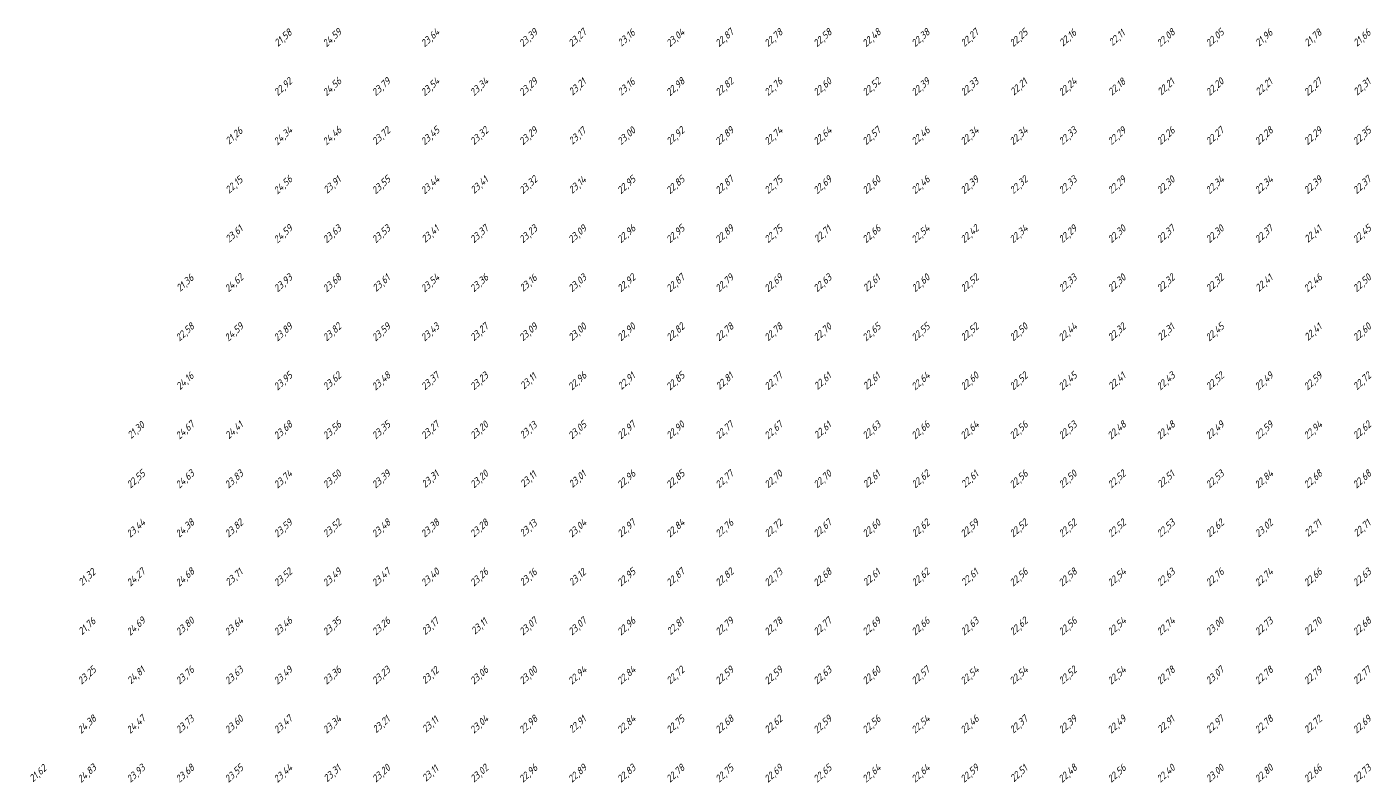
# Model space of a CAD drawing. Extents: x 184522 to 186797, y 346612 to 349107.
# Tile 10 of 27: x 184612 to 184887, y 347542 to 347697. Entities that reach past the tile are written whole.
import ezdxf
from ezdxf.enums import TextEntityAlignment as Align

# ---------------------------------------------------------------- set-up
doc = ezdxf.new("R2010")
doc.units = 0
doc.header["$MEASUREMENT"] = 0
doc.layers.add('ahn_5x5', color=252, linetype='Continuous')
doc.styles.add('ENV-P', font='ISOCP.SHX')

msp = doc.modelspace()

# ---------------------------------------------------------------- texts
at = {"layer": 'ahn_5x5', "style": 'ENV-P', "oblique": 15, "width": 1.035276}
for s, p in [('21,58', (184665, 347693.82)), ('24,59', (184675, 347693.82)), ('23,64', (184695, 347693.82)), ('23,39', (184715, 347693.82)), ('23,27', (184725, 347693.82)), ('23,16', (184735, 347693.82)), ('23,04', (184745, 347693.82)), ('22,87', (184755, 347693.82)), ('22,78', (184765, 347693.82)), ('22,58', (184775, 347693.82)), ('22,48', (184785, 347693.82)), ('22,38', (184795, 347693.82)), ('22,27', (184805, 347693.82)), ('22,25', (184815, 347693.82)), ('22,16', (184825, 347693.82)), ('22,11', (184835, 347693.82)), ('22,08', (184845, 347693.82)), ('22,05', (184855, 347693.82)), ('21,96', (184865, 347693.82)), ('21,78', (184875, 347693.82)), ('21,66', (184885, 347693.82)), ('22,92', (184665, 347683.82)), ('24,56', (184675, 347683.82)), ('23,79', (184685, 347683.82)), ('23,54', (184695, 347683.82)), ('23,34', (184705, 347683.82)), ('23,29', (184715, 347683.82)), ('23,21', (184725, 347683.82)), ('23,16', (184735, 347683.82)), ('22,98', (184745, 347683.82)), ('22,82', (184755, 347683.82)), ('22,76', (184765, 347683.82)), ('22,60', (184775, 347683.82)), ('22,52', (184785, 347683.82)), ('22,39', (184795, 347683.82)), ('22,33', (184805, 347683.82)), ('22,21', (184815, 347683.82)), ('22,24', (184825, 347683.82)), ('22,18', (184835, 347683.82)), ('22,21', (184845, 347683.82)), ('22,20', (184855, 347683.82)), ('22,21', (184865, 347683.82)), ('22,27', (184875, 347683.82)), ('22,31', (184885, 347683.82)), ('21,26', (184655, 347673.82)), ('24,34', (184665, 347673.82)), ('24,46', (184675, 347673.82)), ('23,72', (184685, 347673.82)), ('23,45', (184695, 347673.82)), ('23,32', (184705, 347673.82)), ('23,29', (184715, 347673.82)), ('23,17', (184725, 347673.82)), ('23,00', (184735, 347673.82)), ('22,92', (184745, 347673.82)), ('22,89', (184755, 347673.82)), ('22,74', (184765, 347673.82)), ('22,64', (184775, 347673.82)), ('22,57', (184785, 347673.82)), ('22,46', (184795, 347673.82)), ('22,34', (184805, 347673.82)), ('22,34', (184815, 347673.82)), ('22,33', (184825, 347673.82)), ('22,29', (184835, 347673.82)), ('22,26', (184845, 347673.82)), ('22,27', (184855, 347673.82)), ('22,28', (184865, 347673.82)), ('22,29', (184875, 347673.82)), ('22,35', (184885, 347673.82)), ('22,15', (184655, 347663.82)), ('24,56', (184665, 347663.82)), ('23,91', (184675, 347663.82)), ('23,55', (184685, 347663.82)), ('23,44', (184695, 347663.82)), ('23,41', (184705, 347663.82)), ('23,32', (184715, 347663.82)), ('23,14', (184725, 347663.82)), ('22,95', (184735, 347663.82)), ('22,85', (184745, 347663.82)), ('22,87', (184755, 347663.82)), ('22,75', (184765, 347663.82)), ('22,69', (184775, 347663.82)), ('22,60', (184785, 347663.82)), ('22,46', (184795, 347663.82)), ('22,39', (184805, 347663.82)), ('22,32', (184815, 347663.82)), ('22,33', (184825, 347663.82)), ('22,29', (184835, 347663.82)), ('22,30', (184845, 347663.82)), ('22,34', (184855, 347663.82)), ('22,34', (184865, 347663.82)), ('22,39', (184875, 347663.82)), ('22,37', (184885, 347663.82)), ('23,61', (184655, 347653.82)), ('24,59', (184665, 347653.82)), ('23,63', (184675, 347653.82)), ('23,53', (184685, 347653.82)), ('23,41', (184695, 347653.82)), ('23,37', (184705, 347653.82)), ('23,23', (184715, 347653.82)), ('23,09', (184725, 347653.82)), ('22,96', (184735, 347653.82)), ('22,95', (184745, 347653.82)), ('22,89', (184755, 347653.82)), ('22,75', (184765, 347653.82)), ('22,71', (184775, 347653.82)), ('22,66', (184785, 347653.82)), ('22,54', (184795, 347653.82)), ('22,42', (184805, 347653.82)), ('22,34', (184815, 347653.82)), ('22,29', (184825, 347653.82)), ('22,30', (184835, 347653.82)), ('22,37', (184845, 347653.82)), ('22,30', (184855, 347653.82)), ('22,37', (184865, 347653.82)), ('22,41', (184875, 347653.82)), ('22,45', (184885, 347653.82)), ('21,36', (184645, 347643.82)), ('24,62', (184655, 347643.82)), ('23,93', (184665, 347643.82)), ('23,68', (184675, 347643.82)), ('23,61', (184685, 347643.82)), ('23,54', (184695, 347643.82)), ('23,36', (184705, 347643.82)), ('23,16', (184715, 347643.82)), ('23,03', (184725, 347643.82)), ('22,92', (184735, 347643.82)), ('22,87', (184745, 347643.82)), ('22,79', (184755, 347643.82)), ('22,69', (184765, 347643.82)), ('22,63', (184775, 347643.82)), ('22,61', (184785, 347643.82)), ('22,60', (184795, 347643.82)), ('22,52', (184805, 347643.82)), ('22,33', (184825, 347643.82)), ('22,30', (184835, 347643.82)), ('22,32', (184845, 347643.82)), ('22,32', (184855, 347643.82)), ('22,41', (184865, 347643.82)), ('22,46', (184875, 347643.82)), ('22,50', (184885, 347643.82)), ('22,58', (184645, 347633.82)), ('24,59', (184655, 347633.82)), ('23,89', (184665, 347633.82)), ('23,82', (184675, 347633.82)), ('23,59', (184685, 347633.82)), ('23,43', (184695, 347633.82)), ('23,27', (184705, 347633.82)), ('23,09', (184715, 347633.82)), ('23,00', (184725, 347633.82)), ('22,90', (184735, 347633.82)), ('22,82', (184745, 347633.82)), ('22,78', (184755, 347633.82)), ('22,78', (184765, 347633.82)), ('22,70', (184775, 347633.82)), ('22,65', (184785, 347633.82)), ('22,55', (184795, 347633.82)), ('22,52', (184805, 347633.82)), ('22,50', (184815, 347633.82)), ('22,44', (184825, 347633.82)), ('22,32', (184835, 347633.82)), ('22,31', (184845, 347633.82)), ('22,45', (184855, 347633.82)), ('22,41', (184875, 347633.82)), ('22,60', (184885, 347633.82)), ('24,16', (184645, 347623.82)), ('23,95', (184665, 347623.82)), ('23,62', (184675, 347623.82)), ('23,48', (184685, 347623.82)), ('23,37', (184695, 347623.82)), ('23,23', (184705, 347623.82)), ('23,11', (184715, 347623.82)), ('22,96', (184725, 347623.82)), ('22,91', (184735, 347623.82)), ('22,85', (184745, 347623.82)), ('22,81', (184755, 347623.82)), ('22,77', (184765, 347623.82)), ('22,61', (184775, 347623.82)), ('22,61', (184785, 347623.82)), ('22,64', (184795, 347623.82)), ('22,60', (184805, 347623.82)), ('22,52', (184815, 347623.82)), ('22,45', (184825, 347623.82)), ('22,41', (184835, 347623.82)), ('22,43', (184845, 347623.82)), ('22,52', (184855, 347623.82)), ('22,49', (184865, 347623.82)), ('22,59', (184875, 347623.82)), ('22,72', (184885, 347623.82)), ('21,30', (184635, 347613.82)), ('24,67', (184645, 347613.82)), ('23,68', (184665, 347613.82)), ('23,56', (184675, 347613.82)), ('23,35', (184685, 347613.82)), ('23,27', (184695, 347613.82)), ('23,20', (184705, 347613.82)), ('23,13', (184715, 347613.82)), ('23,05', (184725, 347613.82)), ('22,97', (184735, 347613.82)), ('22,90', (184745, 347613.82)), ('22,77', (184755, 347613.82)), ('22,67', (184765, 347613.82)), ('22,63', (184785, 347613.82)), ('22,66', (184795, 347613.82)), ('22,64', (184805, 347613.82)), ('22,56', (184815, 347613.82)), ('22,53', (184825, 347613.82)), ('22,48', (184835, 347613.82)), ('22,48', (184845, 347613.82)), ('22,49', (184855, 347613.82)), ('22,59', (184865, 347613.82)), ('22,94', (184875, 347613.82)), ('22,62', (184885, 347613.82)), ('24,41', (184655, 347613.82)), ('22,61', (184775, 347613.82)), ('22,55', (184635, 347603.82)), ('24,63', (184645, 347603.82)), ('23,83', (184655, 347603.82)), ('23,74', (184665, 347603.82)), ('23,50', (184675, 347603.82)), ('23,39', (184685, 347603.82)), ('23,31', (184695, 347603.82)), ('23,20', (184705, 347603.82)), ('23,11', (184715, 347603.82)), ('23,01', (184725, 347603.82)), ('22,96', (184735, 347603.82)), ('22,85', (184745, 347603.82)), ('22,77', (184755, 347603.82)), ('22,70', (184765, 347603.82)), ('22,70', (184775, 347603.82)), ('22,61', (184785, 347603.82)), ('22,62', (184795, 347603.82)), ('22,61', (184805, 347603.82)), ('22,56', (184815, 347603.82)), ('22,50', (184825, 347603.82)), ('22,52', (184835, 347603.82)), ('22,51', (184845, 347603.82)), ('22,53', (184855, 347603.82)), ('22,84', (184865, 347603.82)), ('22,68', (184875, 347603.82)), ('22,68', (184885, 347603.82)), ('23,44', (184635, 347593.82)), ('24,38', (184645, 347593.82)), ('23,82', (184655, 347593.82)), ('23,59', (184665, 347593.82)), ('23,52', (184675, 347593.82)), ('23,48', (184685, 347593.82)), ('23,38', (184695, 347593.82)), ('23,28', (184705, 347593.82)), ('23,13', (184715, 347593.82)), ('23,04', (184725, 347593.82)), ('22,97', (184735, 347593.82)), ('22,84', (184745, 347593.82)), ('22,76', (184755, 347593.82)), ('22,72', (184765, 347593.82)), ('22,67', (184775, 347593.82)), ('22,60', (184785, 347593.82)), ('22,62', (184795, 347593.82)), ('22,59', (184805, 347593.82)), ('22,52', (184815, 347593.82)), ('22,52', (184825, 347593.82)), ('22,52', (184835, 347593.82)), ('22,53', (184845, 347593.82)), ('22,62', (184855, 347593.82)), ('23,02', (184865, 347593.82)), ('22,71', (184875, 347593.82)), ('22,71', (184885, 347593.82)), ('21,32', (184625, 347583.82)), ('24,27', (184635, 347583.82)), ('24,68', (184645, 347583.82)), ('23,71', (184655, 347583.82)), ('23,52', (184665, 347583.82)), ('23,49', (184675, 347583.82)), ('23,47', (184685, 347583.82)), ('23,40', (184695, 347583.82)), ('23,26', (184705, 347583.82)), ('23,16', (184715, 347583.82)), ('23,12', (184725, 347583.82)), ('22,95', (184735, 347583.82)), ('22,87', (184745, 347583.82)), ('22,82', (184755, 347583.82)), ('22,73', (184765, 347583.82)), ('22,68', (184775, 347583.82)), ('22,61', (184785, 347583.82)), ('22,62', (184795, 347583.82)), ('22,61', (184805, 347583.82)), ('22,56', (184815, 347583.82)), ('22,58', (184825, 347583.82)), ('22,54', (184835, 347583.82)), ('22,63', (184845, 347583.82)), ('22,76', (184855, 347583.82)), ('22,74', (184865, 347583.82)), ('22,66', (184875, 347583.82)), ('22,63', (184885, 347583.82)), ('21,76', (184625, 347573.82)), ('24,69', (184635, 347573.82)), ('23,80', (184645, 347573.82)), ('23,64', (184655, 347573.82)), ('23,46', (184665, 347573.82)), ('23,35', (184675, 347573.82)), ('23,26', (184685, 347573.82)), ('23,17', (184695, 347573.82)), ('23,11', (184705, 347573.82)), ('23,07', (184715, 347573.82)), ('23,07', (184725, 347573.82)), ('22,96', (184735, 347573.82)), ('22,81', (184745, 347573.82)), ('22,79', (184755, 347573.82)), ('22,78', (184765, 347573.82)), ('22,77', (184775, 347573.82)), ('22,69', (184785, 347573.82)), ('22,66', (184795, 347573.82)), ('22,63', (184805, 347573.82)), ('22,62', (184815, 347573.82)), ('22,56', (184825, 347573.82)), ('22,54', (184835, 347573.82)), ('22,74', (184845, 347573.82)), ('23,00', (184855, 347573.82)), ('22,73', (184865, 347573.82)), ('22,70', (184875, 347573.82)), ('22,68', (184885, 347573.82)), ('23,25', (184625, 347563.82)), ('24,81', (184635, 347563.82)), ('23,76', (184645, 347563.82)), ('23,63', (184655, 347563.82)), ('23,49', (184665, 347563.82)), ('23,36', (184675, 347563.82)), ('23,23', (184685, 347563.82)), ('23,12', (184695, 347563.82)), ('23,06', (184705, 347563.82)), ('23,00', (184715, 347563.82)), ('22,94', (184725, 347563.82)), ('22,84', (184735, 347563.82)), ('22,72', (184745, 347563.82)), ('22,59', (184755, 347563.82)), ('22,59', (184765, 347563.82)), ('22,63', (184775, 347563.82)), ('22,60', (184785, 347563.82)), ('22,57', (184795, 347563.82)), ('22,54', (184805, 347563.82)), ('22,54', (184815, 347563.82)), ('22,52', (184825, 347563.82)), ('22,54', (184835, 347563.82)), ('22,78', (184845, 347563.82)), ('23,07', (184855, 347563.82)), ('22,78', (184865, 347563.82)), ('22,79', (184875, 347563.82)), ('22,77', (184885, 347563.82)), ('24,38', (184625, 347553.82)), ('24,47', (184635, 347553.82)), ('23,73', (184645, 347553.82)), ('23,60', (184655, 347553.82)), ('23,47', (184665, 347553.82)), ('23,34', (184675, 347553.82)), ('23,21', (184685, 347553.82)), ('23,11', (184695, 347553.82)), ('23,04', (184705, 347553.82)), ('22,98', (184715, 347553.82)), ('22,91', (184725, 347553.82)), ('22,84', (184735, 347553.82)), ('22,75', (184745, 347553.82)), ('22,68', (184755, 347553.82)), ('22,62', (184765, 347553.82)), ('22,59', (184775, 347553.82)), ('22,56', (184785, 347553.82)), ('22,54', (184795, 347553.82)), ('22,46', (184805, 347553.82)), ('22,37', (184815, 347553.82)), ('22,39', (184825, 347553.82)), ('22,49', (184835, 347553.82)), ('22,91', (184845, 347553.82)), ('22,97', (184855, 347553.82)), ('22,78', (184865, 347553.82)), ('22,72', (184875, 347553.82)), ('22,69', (184885, 347553.82)), ('21,62', (184615, 347543.82)), ('24,83', (184625, 347543.82)), ('23,93', (184635, 347543.82)), ('23,68', (184645, 347543.82)), ('23,55', (184655, 347543.82)), ('23,44', (184665, 347543.82)), ('23,31', (184675, 347543.82)), ('23,20', (184685, 347543.82)), ('23,11', (184695, 347543.82)), ('23,02', (184705, 347543.82)), ('22,96', (184715, 347543.82)), ('22,89', (184725, 347543.82)), ('22,83', (184735, 347543.82)), ('22,78', (184745, 347543.82)), ('22,75', (184755, 347543.82)), ('22,69', (184765, 347543.82)), ('22,65', (184775, 347543.82)), ('22,64', (184785, 347543.82)), ('22,64', (184795, 347543.82)), ('22,59', (184805, 347543.82)), ('22,51', (184815, 347543.82)), ('22,48', (184825, 347543.82)), ('22,56', (184835, 347543.82)), ('22,40', (184845, 347543.82)), ('23,00', (184855, 347543.82)), ('22,80', (184865, 347543.82)), ('22,66', (184875, 347543.82)), ('22,73', (184885, 347543.82))]:
    msp.add_text(s, height=1.449, rotation=42.4175, dxfattribs=at).set_placement(p, align=Align.BOTTOM_CENTER)

doc.saveas('drawing.dxf')
